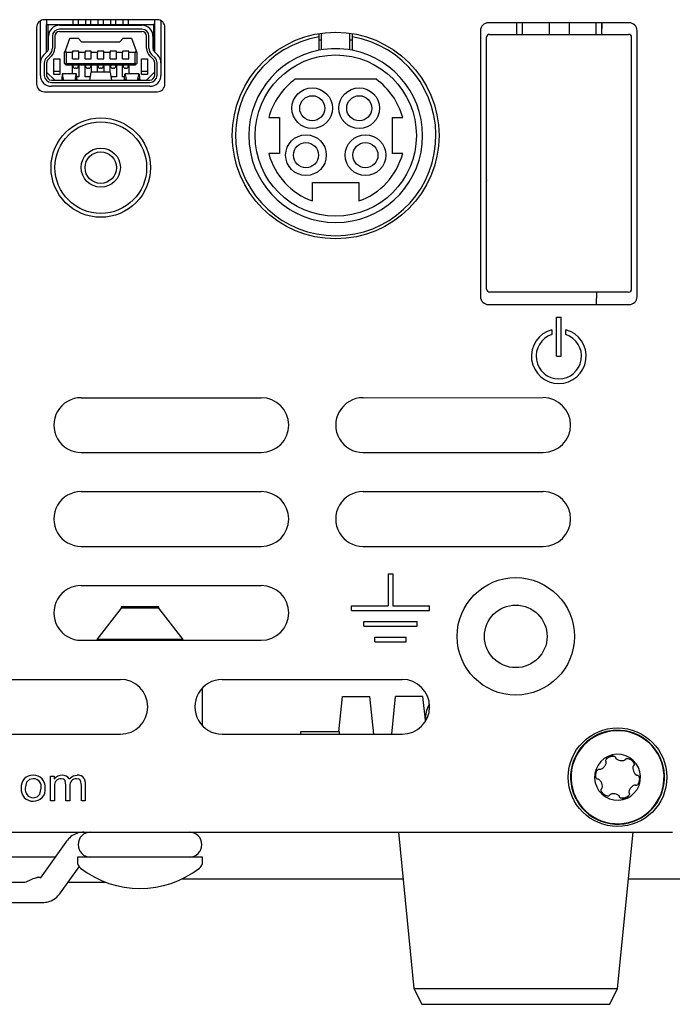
# Model space of a CAD drawing. Header units: millimetres. Extents: x 2 to 278, y 1 to 215.
# Tile 4 of 8: x 210 to 231, y 52 to 83. Entities that reach past the tile are written whole.
import ezdxf

# ---------------------------------------------------------------- set-up
doc = ezdxf.new("R2010")
doc.units = ezdxf.units.MM

msp = doc.modelspace()

# ---------------------------------------------------------------- linework, layer by layer
at = {"color": 7, "linetype": 'Continuous', "lineweight": 25}
for p, q in [((211.054, 82.04), (211.054, 83.383)), ((214.783, 83.419), (211.183, 83.419)), ((211.254, 83.419), (211.254, 83.266)), ((212.092, 83.419), (212.092, 83.266)), ((212.267, 83.266), (212.267, 83.419)), ((212.492, 83.419), (212.492, 83.266)), ((212.667, 83.266), (212.667, 83.419)), ((212.892, 83.419), (212.892, 83.266)), ((213.067, 83.266), (213.067, 83.419)), ((213.292, 83.419), (213.292, 83.266)), ((213.467, 83.266), (213.467, 83.419)), ((213.692, 83.266), (213.692, 83.419)), ((213.867, 83.266), (213.867, 83.419)), ((214.704, 83.266), (214.704, 83.419)), ((214.904, 83.387), (214.904, 82.04)), ((210.933, 83.168), (210.933, 81.368)), ((211.254, 83.266), (211.294, 83.266)), ((211.254, 82.386), (211.254, 83.266)), ((211.294, 83.266), (214.664, 83.266)), ((211.294, 83.266), (211.294, 82.435)), ((211.662, 83.241), (214.297, 83.241)), ((214.297, 83.116), (211.662, 83.116)), ((211.662, 83.041), (214.297, 83.041)), ((214.664, 83.266), (214.664, 82.435)), ((214.704, 83.266), (214.664, 83.266)), ((214.704, 82.386), (214.704, 83.266)), ((215.033, 81.369), (215.033, 83.169)), ((225.108, 83.07), (225.108, 74.57)), ((229.858, 83.32), (225.358, 83.32)), ((226.257, 83.32), (226.257, 82.951)), ((226.437, 83.32), (226.437, 82.951)), ((227.299, 83.32), (227.299, 82.951)), ((227.934, 83.32), (227.934, 82.951)), ((228.797, 82.951), (228.797, 83.32)), ((228.977, 82.951), (228.977, 83.32)), ((228.986, 82.951), (228.993, 83.32)), ((230.108, 74.57), (230.108, 83.07)), ((211.312, 82.505), (211.312, 82.891)), ((211.437, 82.891), (211.437, 82.505)), ((211.512, 82.891), (211.512, 82.505)), ((211.852, 82.429), (211.998, 82.829)), ((211.998, 82.829), (212.258, 82.829)), ((212.258, 82.829), (212.37, 82.716)), ((213.589, 82.716), (213.701, 82.829)), ((213.701, 82.829), (213.961, 82.829)), ((213.961, 82.829), (214.107, 82.429)), ((214.447, 82.505), (214.447, 82.891)), ((214.522, 82.505), (214.522, 82.891)), ((214.647, 82.891), (214.647, 82.505)), ((219.959, 82.873), (219.959, 82.977)), ((219.959, 82.441), (219.959, 82.873)), ((220.034, 82.766), (219.959, 82.766)), ((220.034, 82.455), (220.034, 82.989)), ((220.934, 82.455), (220.934, 82.988)), ((221.009, 82.766), (220.934, 82.766)), ((221.009, 82.977), (221.009, 82.873)), ((221.009, 82.873), (221.009, 82.441)), ((225.299, 81.314), (225.299, 82.86)), ((225.399, 82.951), (229.834, 82.951)), ((229.934, 81.314), (229.934, 82.86)), ((211.829, 82.366), (211.852, 82.429)), ((211.879, 82.366), (211.852, 82.429)), ((212.279, 82.416), (212.079, 82.416)), ((212.079, 82.416), (212.079, 82.366)), ((212.279, 82.366), (212.279, 82.416)), ((212.37, 82.716), (213.589, 82.716)), ((212.679, 82.416), (212.479, 82.416)), ((212.479, 82.416), (212.479, 82.366)), ((212.679, 82.366), (212.679, 82.416)), ((213.079, 82.416), (212.879, 82.416)), ((212.879, 82.416), (212.879, 82.366)), ((213.079, 82.366), (213.079, 82.416)), ((213.479, 82.416), (213.279, 82.416)), ((213.279, 82.416), (213.279, 82.366)), ((213.479, 82.366), (213.479, 82.416)), ((213.879, 82.416), (213.679, 82.416)), ((213.679, 82.416), (213.679, 82.366)), ((213.879, 82.366), (213.879, 82.416)), ((214.107, 82.429), (214.079, 82.366)), ((214.107, 82.429), (214.129, 82.366)), ((211.156, 82.286), (211.269, 82.4)), ((211.357, 82.312), (211.245, 82.198)), ((211.411, 82.259), (211.298, 82.145)), ((211.479, 81.666), (211.479, 82.166)), ((211.479, 82.166), (211.679, 82.166)), ((211.679, 82.166), (211.679, 81.666)), ((211.829, 82.016), (211.829, 82.366)), ((211.879, 82.366), (211.879, 82.016)), ((212.079, 82.366), (211.879, 82.366)), ((212.079, 82.166), (212.079, 82.366)), ((212.079, 82.166), (212.279, 82.166)), ((212.279, 82.166), (212.279, 82.366)), ((212.479, 82.366), (212.279, 82.366)), ((212.479, 82.166), (212.479, 82.366)), ((212.479, 82.166), (212.679, 82.166)), ((212.679, 82.166), (212.679, 82.366)), ((212.879, 82.366), (212.679, 82.366)), ((212.879, 82.166), (212.879, 82.366)), ((212.879, 82.166), (213.079, 82.166)), ((213.079, 82.166), (213.079, 82.366)), ((213.279, 82.366), (213.079, 82.366)), ((213.279, 82.166), (213.279, 82.366)), ((213.279, 82.166), (213.479, 82.166)), ((213.479, 82.166), (213.479, 82.366)), ((213.679, 82.366), (213.479, 82.366)), ((213.679, 82.166), (213.679, 82.366)), ((213.679, 82.166), (213.879, 82.166)), ((213.879, 82.166), (213.879, 82.366)), ((214.079, 82.366), (213.879, 82.366)), ((214.079, 82.016), (214.079, 82.366)), ((214.129, 82.366), (214.129, 82.016)), ((214.279, 82.166), (214.479, 82.166)), ((214.279, 81.666), (214.279, 82.166)), ((214.479, 82.166), (214.479, 81.666)), ((214.661, 82.145), (214.548, 82.259)), ((214.714, 82.198), (214.602, 82.312)), ((214.69, 82.4), (214.803, 82.286)), ((211.054, 81.641), (211.054, 82.04)), ((211.179, 82.04), (211.179, 81.641)), ((211.254, 82.04), (211.254, 81.641)), ((211.854, 81.991), (211.829, 82.016)), ((211.854, 81.991), (211.879, 82.016)), ((211.879, 81.966), (211.854, 81.991)), ((211.879, 82.016), (214.079, 82.016)), ((214.079, 81.966), (211.879, 81.966)), ((212.079, 81.691), (212.079, 81.966)), ((212.092, 81.941), (212.092, 81.966)), ((212.192, 81.866), (212.167, 81.866)), ((212.267, 81.941), (212.267, 81.966)), ((212.279, 81.966), (212.279, 81.591)), ((212.479, 81.591), (212.479, 81.966)), ((212.492, 81.941), (212.492, 81.966)), ((212.592, 81.866), (212.567, 81.866)), ((212.667, 81.941), (212.667, 81.966)), ((212.679, 81.966), (212.679, 81.73)), ((212.879, 81.741), (212.879, 81.966)), ((212.892, 81.941), (212.892, 81.966)), ((212.992, 81.866), (212.967, 81.866)), ((213.067, 81.941), (213.067, 81.966)), ((213.079, 81.966), (213.079, 81.741)), ((213.279, 81.73), (213.279, 81.966)), ((213.292, 81.941), (213.292, 81.966)), ((213.392, 81.866), (213.367, 81.866)), ((213.467, 81.941), (213.467, 81.966)), ((213.479, 81.966), (213.479, 81.591)), ((213.679, 81.591), (213.679, 81.966)), ((213.692, 81.941), (213.692, 81.966)), ((213.792, 81.866), (213.767, 81.866)), ((213.867, 81.941), (213.867, 81.966)), ((213.879, 81.966), (213.879, 81.691)), ((214.079, 82.016), (214.104, 81.991)), ((214.104, 81.991), (214.079, 81.966)), ((214.129, 82.016), (214.104, 81.991)), ((214.704, 81.641), (214.704, 82.04)), ((214.779, 81.641), (214.779, 82.04)), ((214.904, 82.04), (214.904, 81.641)), ((211.512, 81.491), (211.254, 81.741)), ((211.404, 81.491), (214.554, 81.491)), ((211.679, 81.766), (211.479, 81.766)), ((211.679, 81.666), (211.479, 81.666)), ((211.75, 81.491), (211.754, 81.533)), ((212.205, 81.691), (211.754, 81.691)), ((211.803, 81.491), (211.779, 81.574)), ((212.179, 81.574), (212.156, 81.491)), ((212.209, 81.491), (212.204, 81.533)), ((212.279, 81.591), (212.217, 81.591)), ((212.655, 81.591), (212.479, 81.591)), ((212.638, 81.491), (212.679, 81.73)), ((213.28, 81.741), (212.679, 81.741)), ((213.279, 81.73), (213.271, 81.736)), ((213.279, 81.73), (213.321, 81.491)), ((213.479, 81.591), (213.304, 81.591)), ((213.742, 81.591), (213.679, 81.591)), ((213.75, 81.491), (213.754, 81.533)), ((214.205, 81.691), (213.754, 81.691)), ((213.779, 81.574), (213.803, 81.491)), ((214.156, 81.491), (214.179, 81.574)), ((214.209, 81.491), (214.204, 81.533)), ((214.479, 81.766), (214.279, 81.766)), ((214.479, 81.666), (214.279, 81.666)), ((214.704, 81.757), (214.447, 81.491)), ((221.775, 81.516), (219.194, 81.516)), ((211.404, 81.416), (214.554, 81.416)), ((214.554, 81.291), (211.404, 81.291)), ((211.183, 81.119), (214.783, 81.119)), ((225.299, 78.307), (225.299, 81.115)), ((229.934, 78.307), (229.934, 81.115)), ((218.345, 80.291), (218.684, 80.291)), ((218.684, 80.291), (218.684, 79.141)), ((222.284, 80.291), (222.624, 80.291)), ((222.284, 80.291), (222.284, 79.141)), ((218.684, 79.141), (218.345, 79.141)), ((222.624, 79.141), (222.284, 79.141)), ((219.747, 78.216), (221.222, 78.216)), ((219.747, 77.628), (219.747, 78.216)), ((221.222, 78.216), (221.222, 77.628)), ((225.299, 78.307), (225.299, 78.284)), ((225.299, 74.963), (225.299, 78.056)), ((229.934, 78.284), (229.934, 78.307)), ((229.934, 74.963), (229.934, 78.056)), ((229.834, 74.713), (225.399, 74.713)), ((228.807, 74.713), (228.802, 74.32)), ((228.81, 74.32), (228.818, 74.713)), ((225.358, 74.32), (229.858, 74.32)), ((227.533, 73.92), (227.683, 73.92)), ((227.533, 72.67), (227.533, 73.92)), ((227.683, 72.67), (227.683, 73.92)), ((227.383, 73.515), (227.383, 73.359)), ((227.833, 73.359), (227.833, 73.515)), ((227.533, 72.67), (227.683, 72.67)), ((212.359, 71.344), (218.109, 71.344)), ((221.359, 71.344), (227.109, 71.345)), ((212.359, 69.594), (218.109, 69.594)), ((221.359, 69.594), (227.109, 69.595)), ((212.359, 68.344), (218.109, 68.344)), ((221.359, 68.344), (227.109, 68.345)), ((212.359, 66.594), (218.109, 66.594)), ((221.359, 66.594), (227.109, 66.595)), ((222.159, 65.719), (222.309, 65.719)), ((222.159, 65.719), (222.159, 64.694)), ((222.309, 65.719), (222.309, 64.694)), ((212.359, 65.344), (218.109, 65.344)), ((213.634, 64.616), (212.859, 63.616)), ((213.634, 64.666), (213.634, 64.616)), ((214.766, 64.666), (213.634, 64.666)), ((214.766, 64.616), (213.634, 64.616)), ((214.834, 64.666), (214.766, 64.666)), ((214.834, 64.616), (214.766, 64.616)), ((214.834, 64.616), (214.834, 64.666)), ((215.609, 63.616), (214.834, 64.616)), ((220.984, 64.694), (222.159, 64.694)), ((220.984, 64.544), (220.984, 64.694)), ((220.984, 64.544), (223.484, 64.544)), ((222.309, 64.694), (223.484, 64.694)), ((223.484, 64.544), (223.484, 64.694)), ((221.384, 64.194), (223.084, 64.194)), ((221.384, 64.044), (221.384, 64.194)), ((223.084, 64.044), (223.084, 64.194)), ((221.384, 64.044), (223.084, 64.044)), ((212.359, 63.594), (218.109, 63.594)), ((215.453, 63.616), (212.859, 63.616)), ((213.634, 63.616), (213.634, 63.594)), ((214.834, 63.594), (214.834, 63.616)), ((215.609, 63.616), (215.453, 63.616)), ((221.734, 63.694), (222.734, 63.694)), ((221.734, 63.544), (221.734, 63.694)), ((221.734, 63.544), (222.734, 63.544)), ((222.734, 63.544), (222.734, 63.694)), ((207.859, 62.343), (213.609, 62.344)), ((216.859, 62.344), (222.609, 62.344)), ((216.234, 60.856), (216.234, 62.081)), ((220.579, 60.666), (220.698, 61.803)), ((220.698, 61.803), (221.571, 61.803)), ((221.698, 60.594), (221.571, 61.803)), ((222.271, 60.594), (222.398, 61.803)), ((223.271, 61.803), (222.398, 61.803)), ((223.351, 61.042), (223.271, 61.803)), ((223.351, 61.005), (223.35, 61.118)), ((207.859, 60.593), (213.609, 60.594)), ((216.859, 60.594), (222.609, 60.594)), ((219.359, 60.666), (219.359, 60.594)), ((220.609, 60.666), (219.359, 60.666)), ((220.609, 60.594), (220.609, 60.666)), ((229.293, 59.89), (229.353, 59.894)), ((229.351, 59.895), (229.353, 59.894)), ((229.353, 59.894), (229.375, 59.89)), ((228.835, 59.443), (228.849, 59.46)), ((229.97, 59.721), (230.002, 59.671)), ((230.003, 59.673), (230.002, 59.671)), ((230.002, 59.671), (230.01, 59.65)), ((211.375, 59.258), (211.496, 59.258)), ((211.375, 58.469), (211.375, 59.258)), ((211.496, 59.258), (211.496, 59.159)), ((228.808, 59.39), (228.835, 59.443)), ((228.833, 59.442), (228.835, 59.443)), ((211.502, 58.943), (211.502, 58.469)), ((211.869, 58.469), (211.868, 58.963)), ((211.995, 58.943), (211.995, 58.469)), ((212.362, 58.469), (212.362, 58.963)), ((212.489, 58.974), (212.489, 58.469)), ((230.134, 58.997), (230.12, 58.979)), ((230.161, 59.05), (230.134, 58.997)), ((230.136, 58.998), (230.134, 58.997)), ((228.999, 58.719), (228.967, 58.769)), ((229.675, 58.549), (229.616, 58.546)), ((211.502, 58.469), (211.375, 58.469)), ((211.995, 58.469), (211.869, 58.469)), ((212.489, 58.469), (212.362, 58.469)), ((181.235, 57.466), (231.235, 57.47)), ((182.985, 57.466), (231.234, 57.466)), ((222.484, 57.466), (222.984, 52.466)), ((229.484, 52.466), (229.984, 57.466)), ((211.866, 57.151), (211.048, 55.994)), ((211.523, 56.666), (195.946, 56.666)), ((212.234, 56.666), (212.234, 56.516)), ((216.007, 56.666), (212.234, 56.666)), ((212.442, 56.666), (212.424, 56.667)), ((212.519, 56.689), (212.52, 56.691)), ((216.234, 56.666), (216.007, 56.666)), ((216.234, 56.516), (216.234, 56.666)), ((211.701, 55.532), (212.288, 56.362)), ((211.064, 56.016), (210.954, 56.016)), ((211.048, 55.994), (211.046, 55.992)), ((196.958, 55.866), (210.511, 55.866)), ((211.937, 55.866), (213.139, 55.866)), ((222.634, 55.967), (215.566, 55.967)), ((215.582, 55.974), (222.634, 55.974)), ((229.835, 55.974), (232.928, 55.974)), ((232.871, 55.967), (229.835, 55.967)), ((206.124, 55.216), (211.124, 55.216)), ((222.984, 52.466), (223.234, 51.966)), ((222.984, 52.466), (229.484, 52.466)), ((229.234, 51.966), (229.484, 52.466)), ((223.234, 51.966), (229.234, 51.966))]:
    msp.add_line(p, q, dxfattribs=at)
at = {"color": 7, "linetype": 'Continuous', "lineweight": 25, "flags": 128}
for points in [[(210.826, 59.174), (210.704, 59.148), (210.613, 59.063), (210.571, 58.871)], [(211.868, 58.963), (211.845, 59.111), (211.823, 59.142), (211.79, 59.161), (211.716, 59.174)], [(211.971, 59.166), (212.103, 59.264), (212.231, 59.287)], [(212.362, 58.963), (212.338, 59.112), (212.316, 59.142), (212.283, 59.162), (212.209, 59.174)], [(212.457, 59.179), (212.486, 59.066), (212.489, 58.974)], [(210.826, 58.567), (210.948, 58.593), (211.037, 58.68), (211.079, 58.871)]]:
    msp.add_lwpolyline(points, dxfattribs=at)
at = {"color": 7, "linetype": 'Continuous', "lineweight": 25}
for centre, radius in [((220.483, 79.719), 3.3), ((220.484, 79.716), 2.575), ((219.734, 80.591), 0.65), ((221.234, 80.591), 0.65), ((219.734, 80.591), 0.4), ((221.234, 80.591), 0.4), ((212.983, 78.694), 1.588), ((212.983, 78.694), 1.463), ((219.534, 79.091), 0.65), ((221.434, 79.091), 0.65), ((212.983, 78.694), 0.625), ((219.534, 79.091), 0.4), ((221.434, 79.091), 0.4), ((212.983, 78.694), 0.503), ((226.234, 63.72), 1.875), ((226.234, 63.72), 1), ((229.484, 59.22), 1.575)]:
    msp.add_circle(centre, radius, dxfattribs=at)
for centre, radius, start, end in [((211.183, 83.169), 0.25, 90.0045, 180.0045), ((214.783, 83.169), 0.25, 0.0045, 90.0045), ((211.662, 82.891), 0.35, 90, 180), ((211.662, 82.891), 0.225, 90, 180), ((211.662, 82.891), 0.15, 90, 180), ((214.297, 82.891), 0.35, 0, 90), ((214.297, 82.891), 0.225, 0, 90), ((214.297, 82.891), 0.15, 0, 90), ((225.358, 83.07), 0.25, 90.0045, 180.0045), ((229.858, 83.07), 0.25, 0.0045, 90.0045), ((220.484, 79.716), 3.2, 99.4428, 80.5572), ((225.395, 82.855), 0.0957, 87.3662, 177.0984), ((229.839, 82.855), 0.0957, 2.9016, 92.6338), ((211.162, 82.505), 0.15, 315.2768, 0), ((211.162, 82.505), 0.275, 315.2768, 0), ((211.162, 82.505), 0.35, 315.2768, 0), ((214.797, 82.505), 0.35, 180, 224.7232), ((214.797, 82.505), 0.275, 180, 224.7232), ((214.797, 82.505), 0.15, 180, 224.7232), ((220.484, 79.716), 2.775, 100.9055, 79.0945), ((220.484, 79.716), 2.775, 79.0945, 100.9055), ((211.404, 82.04), 0.35, 135.2768, 180), ((211.404, 82.04), 0.225, 135.2768, 180), ((211.404, 82.04), 0.15, 135.2768, 180), ((214.554, 82.04), 0.15, 0, 44.7232), ((214.554, 82.04), 0.225, 0, 44.7232), ((214.554, 82.04), 0.35, 0, 44.7232), ((212.167, 81.941), 0.075, 180, 270), ((212.192, 81.941), 0.075, 270, 0), ((212.567, 81.941), 0.075, 180, 270), ((212.592, 81.941), 0.075, 270, 0), ((212.967, 81.941), 0.075, 180, 270), ((212.992, 81.941), 0.075, 270, 0), ((213.367, 81.941), 0.075, 180, 270), ((213.392, 81.941), 0.075, 270, 0), ((213.767, 81.941), 0.075, 180, 270), ((213.792, 81.941), 0.075, 270, 0), ((211.404, 81.641), 0.35, 180, 270), ((211.404, 81.641), 0.225, 180, 270), ((211.404, 81.641), 0.15, 180, 270), ((214.554, 81.641), 0.225, 270, 0), ((214.554, 81.641), 0.15, 270, 0), ((214.554, 81.641), 0.35, 270, 0), ((220.484, 79.716), 2.215, 125.6452, 164.954), ((220.484, 79.716), 2.215, 15.046, 54.3548), ((211.183, 81.369), 0.25, 180.0045, 270.0045), ((214.783, 81.369), 0.25, 270.0045, 0.0045), ((220.484, 79.716), 2.215, 195.046, 250.5516), ((220.484, 79.716), 2.215, 289.4484, 344.954), ((225.358, 74.57), 0.25, 180.0045, 270.0045), ((225.399, 74.813), 0.1, 180, 270), ((229.834, 74.813), 0.1, 270, 360), ((229.858, 74.57), 0.25, 270.0045, 0.0045), ((227.608, 72.67), 0.875, 104.9051, 75.1039), ((227.608, 72.67), 0.725, 108.0845, 71.9245), ((212.359, 70.469), 0.875, 90.0045, 270.0045), ((218.109, 70.469), 0.875, 270.0045, 90.0045), ((221.359, 70.469), 0.875, 90.0045, 270.0045), ((227.109, 70.47), 0.875, 270.0045, 90.0045), ((212.359, 67.469), 0.875, 90.0045, 270.0045), ((218.109, 67.469), 0.875, 270.0045, 90.0045), ((221.359, 67.469), 0.875, 90.0045, 270.0045), ((227.109, 67.47), 0.875, 270.0045, 90.0045), ((212.359, 64.469), 0.875, 90.0045, 270.0045), ((218.109, 64.469), 0.875, 270.0045, 90.0045), ((213.609, 61.469), 0.875, 270.0045, 90.0045), ((216.859, 61.469), 0.875, 90.0045, 270.0045), ((222.609, 61.469), 0.875, 270.0045, 90.0045), ((229.484, 59.22), 1.5, 80.8771, 260.8771), ((229.484, 59.22), 1.485, 80.8771, 260.8771), ((229.484, 59.22), 1.485, 260.8771, 80.8771), ((229.484, 59.22), 1.5, 350.8771, 80.8771), ((229.484, 59.22), 0.733, 80.8771, 260.8771), ((229.484, 59.22), 0.733, 260.8771, 80.8771), ((210.81, 58.917), 0.369, 87.863, 187.2517), ((210.836, 58.914), 0.372, 353.3297, 91.7716), ((210.826, 58.916), 0.257, 349.7825, 89.8376), ((211.736, 58.998), 0.289, 87.4383, 146.1788), ((211.709, 58.965), 0.209, 88.1381, 186.0164), ((211.762, 59.044), 0.242, 30.1496, 92.9735), ((212.201, 58.967), 0.207, 87.8589, 186.5312), ((212.256, 59.048), 0.239, 33.0446, 96.0464), ((210.814, 58.827), 0.373, 173.2167, 271.7637), ((210.826, 58.826), 0.259, 170.0011, 270.1404), ((210.839, 58.824), 0.369, 267.8831, 7.3525), ((229.484, 59.22), 1.5, 260.8771, 350.8771), ((212.659, 57.066), 0.4, 90, 270), ((215.809, 57.066), 0.4, 270, 90), ((212.484, 56.516), 0.25, 180, 232.1507), ((214.234, 58.768), 3.102, 232.1507, 307.8493), ((215.984, 56.516), 0.25, 307.8493, 0)]:
    msp.add_arc(centre, radius, start, end, dxfattribs=at)
msp.add_ellipse((224.1, 61.118), major_axis=(-0.136, 0.763), ratio=0.966618, start_param=0.792122, end_param=1.399466, dxfattribs=at)
for points, knots in [([(211.754, 81.678), (211.754, 81.674), (211.753, 81.669), (211.752, 81.661), (211.751, 81.654), (211.75, 81.646), (211.749, 81.639), (211.747, 81.631), (211.746, 81.622), (211.745, 81.614), (211.744, 81.605), (211.743, 81.599), (211.742, 81.59), (211.741, 81.584), (211.74, 81.575), (211.74, 81.568), (211.738, 81.557), (211.737, 81.541), (211.735, 81.525), (211.734, 81.513), (211.734, 81.504), (211.733, 81.498), (211.733, 81.493), (211.733, 81.491)], [0, 0, 0, 0, 0.0541347, 0.0812021, 0.1353369, 0.1624042, 0.216539, 0.2436063, 0.2977411, 0.3518758, 0.3789432, 0.4330779, 0.4601453, 0.5142801, 0.5413474, 0.5954822, 0.6225495, 0.7308191, 0.8390887, 0.8932234, 0.9202908, 0.9744255, 1, 1, 1, 1]), ([(211.779, 81.574), (211.775, 81.602), (211.765, 81.657), (211.761, 81.693), (211.759, 81.688), (211.758, 81.686)], [0, 0, 0, 0, 0.424943, 0.850392, 1, 1, 1, 1]), ([(211.759, 81.539), (211.759, 81.54), (211.761, 81.544), (211.767, 81.529), (211.772, 81.502), (211.774, 81.491)], [0, 0, 0, 0, 0.121953, 0.662208, 1, 1, 1, 1]), ([(212.179, 81.574), (212.184, 81.602), (212.194, 81.657), (212.198, 81.693), (212.2, 81.688), (212.201, 81.686)], [0, 0, 0, 0, 0.424943, 0.850391, 1, 1, 1, 1]), ([(212.184, 81.491), (212.186, 81.5), (212.192, 81.526), (212.197, 81.543), (212.2, 81.539), (212.2, 81.538)], [0, 0, 0, 0, 0.280541, 0.826242, 1, 1, 1, 1]), ([(212.226, 81.491), (212.226, 81.492), (212.226, 81.493), (212.226, 81.499), (212.225, 81.507), (212.224, 81.516), (212.223, 81.527), (212.222, 81.542), (212.22, 81.558), (212.219, 81.569), (212.218, 81.578), (212.217, 81.586), (212.216, 81.595), (212.215, 81.601), (212.214, 81.61), (212.213, 81.616), (212.212, 81.625), (212.211, 81.632), (212.21, 81.64), (212.209, 81.648), (212.208, 81.657), (212.207, 81.664), (212.206, 81.671), (212.205, 81.675), (212.204, 81.678)], [0, 0, 0, 0, 0.003792, 0.030859, 0.084994, 0.139129, 0.166196, 0.274466, 0.382735, 0.409803, 0.463937, 0.518072, 0.545139, 0.599274, 0.626341, 0.680476, 0.707544, 0.761678, 0.788746, 0.84288, 0.897015, 0.924083, 0.962041, 1, 1, 1, 1]), ([(212.688, 81.739), (212.687, 81.74), (212.683, 81.745), (212.681, 81.737), (212.679, 81.73)], [0, 0, 0, 0, 0.138738, 1, 1, 1, 1]), ([(213.733, 81.491), (213.733, 81.492), (213.733, 81.493), (213.733, 81.499), (213.734, 81.507), (213.735, 81.516), (213.736, 81.527), (213.737, 81.542), (213.739, 81.558), (213.74, 81.569), (213.741, 81.578), (213.742, 81.586), (213.743, 81.595), (213.744, 81.601), (213.745, 81.61), (213.745, 81.616), (213.747, 81.625), (213.748, 81.632), (213.749, 81.64), (213.75, 81.648), (213.751, 81.657), (213.752, 81.664), (213.753, 81.671), (213.754, 81.675), (213.754, 81.678)], [0, 0, 0, 0, 0.003792, 0.030859, 0.084994, 0.139129, 0.166196, 0.274466, 0.382735, 0.409802, 0.463937, 0.518072, 0.545139, 0.599274, 0.626341, 0.680476, 0.707544, 0.761678, 0.788746, 0.84288, 0.897015, 0.924083, 0.962041, 1, 1, 1, 1]), ([(213.758, 81.687), (213.759, 81.689), (213.761, 81.695), (213.764, 81.663), (213.774, 81.605), (213.779, 81.574)], [0, 0, 0, 0, 0.095786, 0.525123, 1, 1, 1, 1]), ([(213.759, 81.539), (213.759, 81.54), (213.761, 81.544), (213.767, 81.529), (213.772, 81.502), (213.774, 81.491)], [0, 0, 0, 0, 0.121954, 0.662209, 1, 1, 1, 1]), ([(214.179, 81.574), (214.184, 81.602), (214.194, 81.657), (214.198, 81.693), (214.2, 81.688), (214.201, 81.686)], [0, 0, 0, 0, 0.424943, 0.850391, 1, 1, 1, 1]), ([(214.2, 81.539), (214.2, 81.54), (214.198, 81.544), (214.192, 81.529), (214.187, 81.502), (214.185, 81.491)], [0, 0, 0, 0, 0.121953, 0.662208, 1, 1, 1, 1]), ([(214.204, 81.678), (214.205, 81.674), (214.206, 81.669), (214.207, 81.661), (214.208, 81.654), (214.209, 81.646), (214.21, 81.639), (214.212, 81.631), (214.213, 81.622), (214.214, 81.614), (214.215, 81.605), (214.216, 81.599), (214.217, 81.59), (214.218, 81.584), (214.219, 81.575), (214.219, 81.568), (214.221, 81.557), (214.222, 81.541), (214.224, 81.525), (214.225, 81.513), (214.225, 81.504), (214.226, 81.498), (214.226, 81.493), (214.226, 81.491)], [0, 0, 0, 0, 0.054135, 0.081202, 0.135337, 0.162404, 0.216539, 0.243606, 0.297741, 0.351876, 0.378943, 0.433078, 0.460145, 0.51428, 0.541347, 0.595482, 0.62255, 0.730819, 0.839089, 0.893223, 0.920291, 0.974426, 1, 1, 1, 1]), ([(225.299, 81.115), (225.299, 81.134), (225.299, 81.171), (225.299, 81.222), (225.299, 81.258), (225.299, 81.289), (225.299, 81.305), (225.299, 81.314)], [0, 0, 0, 0, 0.249018, 0.499645, 0.628514, 0.760387, 1, 1, 1, 1]), ([(229.934, 81.115), (229.934, 81.134), (229.934, 81.171), (229.934, 81.222), (229.934, 81.258), (229.934, 81.289), (229.934, 81.305), (229.934, 81.314)], [0, 0, 0, 0, 0.249018, 0.499645, 0.628514, 0.760387, 1, 1, 1, 1]), ([(225.299, 74.813), (225.299, 74.815), (225.299, 74.819), (225.299, 74.849), (225.299, 74.879), (225.299, 74.914), (225.299, 74.944), (225.299, 74.963)], [0, 0, 0, 0, 0.2490182, 0.4996445, 0.6285137, 0.7603868, 1, 1, 1, 1]), ([(229.934, 74.813), (229.934, 74.815), (229.934, 74.819), (229.934, 74.849), (229.934, 74.879), (229.934, 74.914), (229.934, 74.944), (229.934, 74.963)], [0, 0, 0, 0, 0.249018, 0.499645, 0.628514, 0.760387, 1, 1, 1, 1]), ([(229.109, 59.741), (229.108, 59.746), (229.105, 59.755), (229.109, 59.777), (229.13, 59.811), (229.157, 59.831), (229.175, 59.844)], [0, 0, 0, 0, 0.105763, 0.218574, 0.499981, 1, 1, 1, 1]), ([(229.175, 59.844), (229.184, 59.849), (229.205, 59.862), (229.239, 59.876), (229.271, 59.886), (229.286, 59.889), (229.293, 59.89)], [0, 0, 0, 0, 0.2221302, 0.5001549, 0.750315, 1, 1, 1, 1]), ([(229.296, 59.928), (229.306, 59.924), (229.324, 59.916), (229.343, 59.902), (229.351, 59.895)], [0, 0, 0, 0, 0.541289, 1, 1, 1, 1]), ([(229.375, 59.89), (229.385, 59.887), (229.398, 59.883), (229.412, 59.87), (229.416, 59.863), (229.417, 59.859)], [0, 0, 0, 0, 0.553637, 0.7827997, 1, 1, 1, 1]), ([(229.417, 59.859), (229.418, 59.857), (229.419, 59.854), (229.42, 59.851), (229.42, 59.849)], [0, 0, 0, 0, 0.559605, 1, 1, 1, 1]), ([(229.42, 59.849), (229.42, 59.846), (229.422, 59.838), (229.429, 59.824), (229.447, 59.803), (229.494, 59.774), (229.57, 59.751), (229.648, 59.749), (229.702, 59.762), (229.726, 59.776), (229.738, 59.788), (229.741, 59.794), (229.743, 59.797)], [0, 0, 0, 0, 0.029009, 0.060328, 0.118348, 0.249772, 0.499858, 0.749804, 0.874919, 0.94214, 0.971736, 1, 1, 1, 1]), ([(229.743, 59.797), (229.744, 59.799), (229.745, 59.802), (229.747, 59.805), (229.748, 59.806)], [0, 0, 0, 0, 0.56094, 1, 1, 1, 1]), ([(229.748, 59.806), (229.752, 59.809), (229.759, 59.816), (229.78, 59.824), (229.819, 59.822), (229.85, 59.809), (229.87, 59.8)], [0, 0, 0, 0, 0.10606, 0.219217, 0.501688, 1, 1, 1, 1]), ([(229.87, 59.8), (229.879, 59.795), (229.901, 59.783), (229.93, 59.761), (229.955, 59.738), (229.965, 59.726), (229.97, 59.721)], [0, 0, 0, 0, 0.2221302, 0.5001549, 0.750315, 1, 1, 1, 1]), ([(228.849, 59.46), (228.857, 59.467), (228.867, 59.477), (228.885, 59.482), (228.893, 59.482), (228.897, 59.481)], [0, 0, 0, 0, 0.553637, 0.7828, 1, 1, 1, 1]), ([(228.897, 59.481), (228.899, 59.481), (228.903, 59.48), (228.906, 59.479), (228.907, 59.478)], [0, 0, 0, 0, 0.559958, 1, 1, 1, 1]), ([(228.907, 59.478), (228.911, 59.477), (228.918, 59.475), (228.933, 59.474), (228.961, 59.479), (229.01, 59.505), (229.067, 59.559), (229.109, 59.626), (229.124, 59.679), (229.124, 59.708), (229.119, 59.723), (229.116, 59.729), (229.114, 59.732)], [0, 0, 0, 0, 0.029009, 0.060328, 0.118348, 0.249772, 0.499858, 0.749804, 0.874919, 0.94214, 0.971736, 1, 1, 1, 1]), ([(229.114, 59.732), (229.113, 59.734), (229.111, 59.737), (229.11, 59.74), (229.109, 59.741)], [0, 0, 0, 0, 0.56094, 1, 1, 1, 1]), ([(229.997, 59.591), (229.994, 59.588), (229.988, 59.583), (229.98, 59.57), (229.971, 59.544), (229.969, 59.489), (229.987, 59.412), (230.024, 59.343), (230.063, 59.302), (230.087, 59.288), (230.103, 59.285), (230.11, 59.285), (230.114, 59.285)], [0, 0, 0, 0, 0.029009, 0.060328, 0.118348, 0.249772, 0.499858, 0.749804, 0.874919, 0.94214, 0.971736, 1, 1, 1, 1]), ([(230.004, 59.598), (230.003, 59.596), (230.001, 59.594), (229.998, 59.592), (229.997, 59.591)], [0, 0, 0, 0, 0.559712, 1, 1, 1, 1]), ([(230.003, 59.737), (230.005, 59.727), (230.007, 59.707), (230.004, 59.684), (230.003, 59.673)], [0, 0, 0, 0, 0.541289, 1, 1, 1, 1]), ([(230.01, 59.65), (230.012, 59.64), (230.015, 59.626), (230.011, 59.608), (230.007, 59.601), (230.004, 59.598)], [0, 0, 0, 0, 0.553637, 0.7828, 1, 1, 1, 1]), ([(228.777, 59.411), (228.786, 59.417), (228.801, 59.429), (228.823, 59.438), (228.833, 59.442)], [0, 0, 0, 0, 0.541289, 1, 1, 1, 1]), ([(228.789, 59.264), (228.789, 59.275), (228.789, 59.299), (228.793, 59.335), (228.801, 59.368), (228.806, 59.383), (228.808, 59.39)], [0, 0, 0, 0, 0.22213, 0.500155, 0.750315, 1, 1, 1, 1]), ([(228.845, 59.155), (228.841, 59.157), (228.831, 59.159), (228.814, 59.173), (228.795, 59.208), (228.792, 59.242), (228.789, 59.264)], [0, 0, 0, 0, 0.105759, 0.218567, 0.499962, 1, 1, 1, 1]), ([(228.855, 59.155), (228.853, 59.155), (228.85, 59.155), (228.847, 59.155), (228.845, 59.155)], [0, 0, 0, 0, 0.56094, 1, 1, 1, 1]), ([(228.972, 58.849), (228.975, 58.852), (228.981, 58.857), (228.989, 58.869), (228.998, 58.896), (229, 58.951), (228.982, 59.028), (228.945, 59.097), (228.906, 59.137), (228.882, 59.151), (228.866, 59.155), (228.859, 59.155), (228.855, 59.155)], [0, 0, 0, 0, 0.029009, 0.060328, 0.118348, 0.249772, 0.499858, 0.749804, 0.874919, 0.94214, 0.971736, 1, 1, 1, 1]), ([(230.114, 59.285), (230.116, 59.285), (230.119, 59.285), (230.122, 59.285), (230.124, 59.284)], [0, 0, 0, 0, 0.56094, 1, 1, 1, 1]), ([(230.124, 59.284), (230.128, 59.283), (230.138, 59.281), (230.155, 59.266), (230.174, 59.231), (230.177, 59.198), (230.18, 59.176)], [0, 0, 0, 0, 0.106078, 0.219255, 0.501788, 1, 1, 1, 1]), ([(230.18, 59.176), (230.18, 59.165), (230.18, 59.141), (230.176, 59.105), (230.168, 59.072), (230.163, 59.057), (230.161, 59.05)], [0, 0, 0, 0, 0.22213, 0.500155, 0.750315, 1, 1, 1, 1]), ([(228.959, 58.79), (228.957, 58.8), (228.954, 58.814), (228.958, 58.832), (228.962, 58.839), (228.965, 58.842)], [0, 0, 0, 0, 0.553637, 0.7828, 1, 1, 1, 1]), ([(228.965, 58.842), (228.966, 58.844), (228.968, 58.846), (228.971, 58.848), (228.972, 58.849)], [0, 0, 0, 0, 0.559712, 1, 1, 1, 1]), ([(230.062, 58.961), (230.058, 58.963), (230.051, 58.965), (230.036, 58.966), (230.008, 58.961), (229.959, 58.935), (229.902, 58.88), (229.86, 58.814), (229.845, 58.76), (229.845, 58.732), (229.85, 58.717), (229.853, 58.71), (229.855, 58.707)], [0, 0, 0, 0, 0.029009, 0.060328, 0.118348, 0.249772, 0.499858, 0.749804, 0.874919, 0.94214, 0.971736, 1, 1, 1, 1]), ([(230.072, 58.958), (230.07, 58.959), (230.066, 58.96), (230.063, 58.961), (230.062, 58.961)], [0, 0, 0, 0, 0.559712, 1, 1, 1, 1]), ([(230.12, 58.979), (230.112, 58.973), (230.102, 58.963), (230.084, 58.958), (230.076, 58.958), (230.072, 58.958)], [0, 0, 0, 0, 0.553637, 0.7828, 1, 1, 1, 1]), ([(230.192, 59.029), (230.183, 59.023), (230.168, 59.011), (230.146, 59.002), (230.136, 58.998)], [0, 0, 0, 0, 0.541289, 1, 1, 1, 1]), ([(228.967, 58.769), (228.965, 58.773), (228.962, 58.78), (228.96, 58.787), (228.959, 58.79)], [0, 0, 0, 0, 0.558248, 1, 1, 1, 1]), ([(228.967, 58.769), (228.965, 58.755), (228.962, 58.731), (228.965, 58.711), (228.966, 58.703)], [0, 0, 0, 0, 0.578595, 1, 1, 1, 1]), ([(229.099, 58.64), (229.09, 58.645), (229.068, 58.657), (229.039, 58.679), (229.014, 58.702), (229.004, 58.714), (228.999, 58.719)], [0, 0, 0, 0, 0.22213, 0.500155, 0.750315, 1, 1, 1, 1]), ([(229.221, 58.634), (229.217, 58.631), (229.21, 58.624), (229.189, 58.616), (229.15, 58.617), (229.119, 58.631), (229.099, 58.64)], [0, 0, 0, 0, 0.10606, 0.219217, 0.501688, 1, 1, 1, 1]), ([(229.226, 58.643), (229.225, 58.641), (229.224, 58.638), (229.222, 58.635), (229.221, 58.634)], [0, 0, 0, 0, 0.56094, 1, 1, 1, 1]), ([(229.549, 58.591), (229.549, 58.594), (229.547, 58.602), (229.54, 58.615), (229.522, 58.637), (229.475, 58.666), (229.399, 58.689), (229.321, 58.691), (229.267, 58.678), (229.242, 58.664), (229.231, 58.652), (229.228, 58.646), (229.226, 58.643)], [0, 0, 0, 0, 0.029009, 0.060328, 0.118348, 0.249772, 0.499858, 0.749804, 0.874919, 0.94214, 0.971736, 1, 1, 1, 1]), ([(229.552, 58.581), (229.551, 58.583), (229.55, 58.586), (229.549, 58.589), (229.549, 58.591)], [0, 0, 0, 0, 0.559605, 1, 1, 1, 1]), ([(229.594, 58.55), (229.584, 58.553), (229.571, 58.557), (229.557, 58.57), (229.553, 58.577), (229.552, 58.581)], [0, 0, 0, 0, 0.553637, 0.7828, 1, 1, 1, 1]), ([(229.616, 58.546), (229.612, 58.546), (229.604, 58.547), (229.597, 58.549), (229.594, 58.55)], [0, 0, 0, 0, 0.558248, 1, 1, 1, 1]), ([(229.673, 58.512), (229.663, 58.516), (229.644, 58.524), (229.625, 58.539), (229.616, 58.546)], [0, 0, 0, 0, 0.540508, 1, 1, 1, 1]), ([(229.794, 58.596), (229.785, 58.591), (229.764, 58.578), (229.73, 58.564), (229.698, 58.554), (229.683, 58.551), (229.675, 58.549)], [0, 0, 0, 0, 0.22213, 0.500155, 0.750315, 1, 1, 1, 1]), ([(229.86, 58.698), (229.861, 58.694), (229.864, 58.684), (229.86, 58.663), (229.839, 58.629), (229.812, 58.609), (229.794, 58.596)], [0, 0, 0, 0, 0.106067, 0.219231, 0.501725, 1, 1, 1, 1]), ([(229.855, 58.707), (229.856, 58.706), (229.858, 58.703), (229.859, 58.7), (229.86, 58.698)], [0, 0, 0, 0, 0.56094, 1, 1, 1, 1]), ([(212.442, 57.466), (212.382, 57.461), (212.252, 57.451), (212.068, 57.362), (211.941, 57.25), (211.882, 57.172), (211.866, 57.151)], [0, 0, 0, 0, 0.264742, 0.575439, 0.884705, 1, 1, 1, 1]), ([(210.5, 55.869), (210.506, 55.868), (210.535, 55.863), (210.6, 55.88), (210.689, 55.918), (210.78, 55.966), (210.864, 56.001), (210.924, 56.018), (210.949, 56.015), (210.954, 56.014)], [0, 0, 0, 0, 0.054228, 0.241956, 0.431927, 0.612323, 0.784163, 0.959633, 1, 1, 1, 1]), ([(211.124, 55.216), (211.184, 55.221), (211.314, 55.232), (211.498, 55.321), (211.626, 55.432), (211.685, 55.511), (211.701, 55.532)], [0, 0, 0, 0, 0.264742, 0.575439, 0.884705, 1, 1, 1, 1])]:
    msp.add_open_spline(points, degree=3, knots=knots, dxfattribs=at)
for points in [[(225.299, 78.056), (225.299, 78.099), (225.299, 78.186), (225.299, 78.267), (225.299, 78.307)], [(229.934, 78.056), (229.934, 78.099), (229.934, 78.186), (229.934, 78.267), (229.934, 78.307)]]:
    msp.add_open_spline(points, degree=3, dxfattribs=at)

doc.saveas('drawing.dxf')
